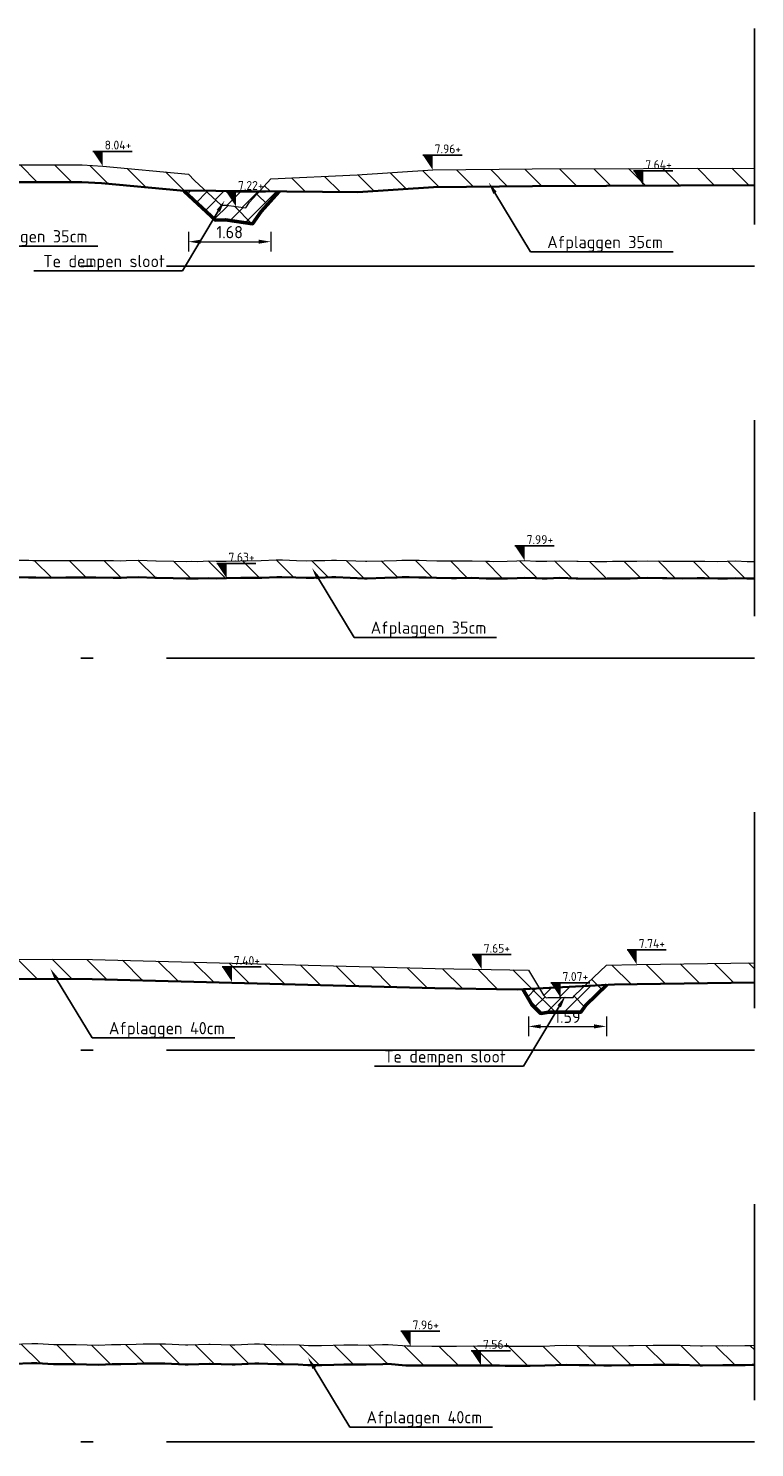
# Model space of a CAD drawing. Header units: metres. Extents: x 199581 to 207779, y 462378 to 466293.
# Tile 10 of 134: x 207318 to 207333, y 465917 to 465946. Entities that reach past the tile are written whole.
import ezdxf
from ezdxf import colors
from ezdxf.entities.mleader import LeaderData, LeaderLine
from ezdxf.math import Vec2, Vec3

# ---------------------------------------------------------------- set-up
doc = ezdxf.new("R2010")
doc.units = ezdxf.units.M
doc.linetypes.add('AL-NAP_LIJN', pattern=[15.25, 12, -1.5, 0.25, -1.5])
doc.linetypes.add('XX-AFBREEK', pattern=[7, 4, -1, 1, -1])
doc.layers.get('0').update_dxf_attribs({"lineweight": 25})
for name, color, linetype, lineweight in [('B-WE-GR-MAAIVELD-G-GRIJS', 253, 'GW-MAAIVELD', 13), ('N-WE-GW-GRONDWERKLIJN-G', 90, 'Continuous', 50), ('N-WE-GW-MAAIVELD-GD', 90, 'GW-MAAIVELD', 35), ('N-WE-GW-ONTGRAVING-WERK-AD', 253, 'Continuous', 18), ('N-WE-GW-OPHOGING-WERK-AD', 82, 'Continuous', 18), ('X-XX-AL-AFBREEKLIJN-GD', 250, 'XX-AFBREEK', 25), ('X-XX-AL-M', 7, 'Continuous', 18), ('X-XX-AL-NAP-GD', 253, 'AL-NAP_LIJN', 25), ('X-XX-AL-PEILMAAT-BEST-SD', 251, 'Continuous', 25), ('X-XX-AL-PEILMAAT-SD', 7, 'Continuous', 25), ('X-XX-AL-REFERENTIE-T25', 7, 'Continuous', 25)]:
    doc.layers.add(name, color=color, linetype=linetype, lineweight=lineweight)
doc.styles.add('NLCS-ISO', font='NLCS-ISO.ttf')
doc.styles.add('NLCS-ISO-M100-T25', font='NLCS-ISO.ttf', dxfattribs={"height": 0.25})
doc.linetypes.add('GW-MAAIVELD', pattern='A,12,[40,NLCS.SHX,S=1,R=0,X=0,Y=-0.5],12', length=24)
doc.dimstyles.new('NLCS-M100-T25-PIJL_L2_H1', dxfattribs={"dimscale": 0.1, "dimtxt": 2.5, "dimasz": 2.5, "dimexe": 2, "dimexo": 2, "dimgap": 0.7, "dimtad": 1, "dimzin": 0, "dimdsep": 46, "dimtxsty": 'NLCS-ISO-M100-T25', "dimcen": 0, "dimdle": 2, "dimclrd": 256, "dimclre": 256, "dimclrt": 256, "dimadec": 1, "dimazin": 0, "dimtfac": 1, "dimtdec": 3, "dimtofl": 0, "dimtmove": 0, "dimatfit": 3, "dimfxl": 2, "dimfxlon": 1, "dimtfillclr": 256, "dimtolj": 1, "dimtzin": 0, "dimlwd": -1, "dimlwe": -1, "dimarcsym": 0})
pattern_1 = [(135, (0, 0), (-0.3535533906, -0.3535533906), [])]
pattern_2 = [(45, (0, 0), (-0.1767766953, 0.1767766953), [])]

# ---------------------------------------------------------------- blocks, each defined once
blk = doc.blocks.new('SAL-PEILMAAT_INFRACAD_H01-SOD')
blk.add_line((-2, 3), (6, 3))
blk.add_solid([(-2, 3), (0, 3), (0, 0)])
at = {"style": 'NLCS-ISO'}
blk.add_attdef('...', (0.4, 3.4), '', height=1.8, dxfattribs=at)
blk = doc.blocks.new('*D272')
at = {"layer": 'X-XX-AL-M', "transparency": 16777216}
for p, q in [((207321.608, 465942.29), (207321.608, 465941.89)), ((207323.288, 465942.29), (207323.288, 465941.89)), ((207321.858, 465942.09), (207323.038, 465942.09))]:
    blk.add_line(p, q, dxfattribs=at)
for points in [[(207321.858, 465942.132), (207321.858, 465942.049), (207321.608, 465942.09)], [(207323.038, 465942.132), (207323.038, 465942.049), (207323.288, 465942.09)]]:
    blk.add_solid(points, dxfattribs=at)
at = {"layer": 'X-XX-AL-M', "transparency": 16777216, "insert": (207322.448, 465942.285), "char_height": 0.25, "attachment_point": 5, "style": 'NLCS-ISO-M100-T25'}
blk.add_mtext('\\A1;1.68', dxfattribs=at)
blk = doc.blocks.new('*D275')
at = {"layer": 'X-XX-AL-M', "transparency": 16777216}
for p, q in [((207328.549, 465926.273), (207328.549, 465925.873)), ((207330.14, 465926.273), (207330.14, 465925.873)), ((207328.799, 465926.073), (207329.89, 465926.073))]:
    blk.add_line(p, q, dxfattribs=at)
for points in [[(207328.799, 465926.114), (207328.799, 465926.031), (207328.549, 465926.073)], [(207329.89, 465926.114), (207329.89, 465926.031), (207330.14, 465926.073)]]:
    blk.add_solid(points, dxfattribs=at)
at = {"layer": 'X-XX-AL-M', "transparency": 16777216, "insert": (207329.344, 465926.268), "char_height": 0.25, "attachment_point": 5, "style": 'NLCS-ISO-M100-T25'}
blk.add_mtext('\\A1;1.59', dxfattribs=at)

msp = doc.modelspace()

# ---------------------------------------------------------------- hatches: boundary and pattern name
at = {"layer": 'N-WE-GW-ONTGRAVING-WERK-AD'}
h = msp.add_hatch(dxfattribs=at)
h.set_pattern_fill('AGW-WERK_ONTGRAVEN-SO', color=256, scale=0.1, pattern_type=2)
h.set_pattern_definition(pattern_1)
h.paths.add_polyline_path([(207321.608, 465943.471), (207319.855, 465943.633), (207319.438, 465943.656), (207314.817, 465943.656), (207305.657, 465943.664), (207298.585, 465943.685), (207298.161, 465943.687), (207298.161, 465943.337), (207298.584, 465943.335), (207305.393, 465943.31), (207310.39, 465943.31), (207310.84, 465942.86), (207311.84, 465942.66), (207312.34, 465942.66), (207313.34, 465942.86), (207313.786, 465943.307), (207314.817, 465943.306), (207319.429, 465943.306), (207319.829, 465943.284), (207321.443, 465943.135), (207321.956, 465943.131), (207321.732, 465943.337)])
h = msp.add_hatch(dxfattribs=at)
h.set_pattern_fill('AGW-WERK_ONTGRAVEN-SO', color=256, scale=0.1, pattern_type=2)
h.set_pattern_definition([(135, (-2.5, 0), (-0.3535533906, -0.3535533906), [])])
h.paths.add_polyline_path([(207326.594, 465943.555), (207325.049, 465943.453), (207323.288, 465943.375), (207323.059, 465943.121), (207325.068, 465943.104), (207326.607, 465943.205), (207328.628, 465943.225), (207333.161, 465943.243), (207333.161, 465943.593), (207328.625, 465943.575)])
h = msp.add_hatch(dxfattribs=at)
h.set_pattern_fill('AGW-WERK_ONTGRAVEN-SO', color=256, scale=0.1, pattern_type=2)
h.set_pattern_definition(pattern_1)
h.paths.add_polyline_path([(207323.46, 465943.118), (207323.059, 465943.121), (207322.855, 465942.894), (207322.775, 465942.779), (207322.381, 465942.837), (207322.275, 465942.835), (207321.956, 465943.131), (207321.511, 465943.134), (207321.52, 465943.125), (207322.16, 465942.533), (207322.362, 465942.536), (207322.914, 465942.455), (207323.091, 465942.707)])
h = msp.add_hatch(dxfattribs=at)
h.set_pattern_fill('AGW-WERK_ONTGRAVEN-SO', color=256, scale=0.1, pattern_type=2)
h.set_pattern_definition(pattern_1)
h.paths.add_polyline_path([(207333.161, 465935.564), (207333.133, 465935.563), (207333.014, 465935.565), (207332.774, 465935.573), (207332.604, 465935.568), (207332.416, 465935.564), (207332.151, 465935.571), (207332.057, 465935.571), (207331.99, 465935.571), (207331.699, 465935.566), (207331.377, 465935.572), (207331.34, 465935.572), (207331.289, 465935.572), (207330.982, 465935.577), (207330.763, 465935.57), (207330.623, 465935.566), (207330.426, 465935.567), (207330.264, 465935.568), (207330.149, 465935.565), (207329.906, 465935.561), (207329.563, 465935.567), (207329.547, 465935.567), (207329.536, 465935.567), (207329.189, 465935.576), (207328.922, 465935.568), (207328.83, 465935.567), (207328.701, 465935.571), (207328.472, 465935.58), (207328.309, 465935.574), (207328.113, 465935.567), (207327.838, 465935.565), (207327.755, 465935.567), (207327.695, 465935.568), (207327.396, 465935.576), (207327.082, 465935.574), (207327.037, 465935.575), (207326.975, 465935.574), (207326.679, 465935.579), (207326.468, 465935.582), (207326.32, 465935.589), (207326.113, 465935.591), (207325.962, 465935.59), (207325.854, 465935.585), (207325.603, 465935.575), (207325.246, 465935.565), (207325.218, 465935.567), (207324.627, 465935.591), (207324.528, 465935.592), (207324.388, 465935.586), (207324.169, 465935.58), (207324.014, 465935.579), (207323.81, 465935.585), (207323.525, 465935.593), (207323.452, 465935.595), (207323.4, 465935.594), (207323.093, 465935.581), (207322.786, 465935.579), (207322.735, 465935.58), (207322.662, 465935.578), (207322.376, 465935.571), (207322.173, 465935.566), (207322.018, 465935.573), (207321.8, 465935.565), (207321.659, 465935.567), (207321.559, 465935.564), (207321.301, 465935.572), (207320.946, 465935.577), (207320.942, 465935.577), (207320.937, 465935.578), (207320.584, 465935.591), (207320.332, 465935.583), (207320.225, 465935.578), (207320.074, 465935.581), (207319.719, 465935.584), (207319.212, 465935.583), (207319.149, 465935.583), (207319.105, 465935.585), (207318.791, 465935.581), (207318.491, 465935.585), (207318.432, 465935.586), (207318.349, 465935.589), (207318.074, 465935.59), (207317.878, 465935.593), (207317.715, 465935.593), (207317.486, 465935.581), (207317.357, 465935.572), (207317.264, 465935.575), (207316.998, 465935.581), (207316.651, 465935.587), (207316.639, 465935.587), (207316.624, 465935.587), (207316.281, 465935.589), (207316.037, 465935.598), (207315.922, 465935.601), (207315.761, 465935.595), (207315.564, 465935.587), (207315.424, 465935.587), (207315.205, 465935.58), (207314.898, 465935.588), (207314.847, 465935.59), (207314.81, 465935.589), (207314.488, 465935.59), (207314.196, 465935.595), (207314.13, 465935.597), (207314.036, 465935.594), (207313.771, 465935.589), (207313.583, 465935.574), (207313.413, 465935.572), (207313.173, 465935.568), (207313.054, 465935.571), (207312.969, 465935.568), (207312.695, 465935.573), (207312.356, 465935.582), (207312.323, 465935.581), (207311.978, 465935.583), (207311.742, 465935.582), (207311.62, 465935.592), (207311.448, 465935.585), (207311.261, 465935.583), (207311.128, 465935.585), (207310.903, 465935.585), (207310.556, 465935.583), (207310.515, 465935.584), (207310.186, 465935.584), (207309.901, 465935.588), (207309.827, 465935.592), (207309.723, 465935.588), (207309.468, 465935.583), (207309.288, 465935.584), (207309.11, 465935.584), (207308.86, 465935.584), (207308.751, 465935.583), (207308.674, 465935.581), (207308.393, 465935.576), (207308.061, 465935.568), (207307.997, 465935.568), (207307.447, 465935.587), (207307.317, 465935.59), (207307.135, 465935.592), (207306.959, 465935.589), (207306.833, 465935.591), (207306.6, 465935.593), (207306.242, 465935.576), (207306.22, 465935.578), (207305.883, 465935.581), (207305.606, 465935.591), (207305.524, 465935.599), (207305.409, 465935.599), (207305.166, 465935.595), (207304.993, 465935.598), (207304.807, 465935.594), (207304.547, 465935.601), (207304.449, 465935.604), (207304.379, 465935.603), (207304.09, 465935.614), (207303.766, 465935.609), (207303.732, 465935.608), (207303.684, 465935.608), (207303.373, 465935.602), (207303.152, 465935.604), (207303.015, 465935.603), (207302.821, 465935.609), (207302.656, 465935.614), (207302.538, 465935.614), (207302.297, 465935.614), (207301.959, 465935.615), (207301.939, 465935.616), (207301.925, 465935.616), (207301.58, 465935.62), (207301.311, 465935.619), (207301.222, 465935.62), (207301.096, 465935.624), (207300.863, 465935.626), (207300.698, 465935.621), (207300.505, 465935.608), (207300.233, 465935.612), (207300.146, 465935.612), (207300.084, 465935.614), (207299.788, 465935.615), (207299.471, 465935.616), (207299.429, 465935.616), (207299.371, 465935.615), (207299.071, 465935.606), (207298.857, 465935.607), (207298.712, 465935.606), (207298.508, 465935.622), (207298.353, 465935.631), (207298.243, 465935.634), (207298.161, 465935.634), (207298.161, 465935.284), (207298.238, 465935.284), (207298.338, 465935.282), (207298.483, 465935.273), (207298.7, 465935.255), (207298.858, 465935.257), (207299.075, 465935.256), (207299.381, 465935.265), (207299.431, 465935.266), (207299.467, 465935.266), (207299.786, 465935.265), (207300.077, 465935.264), (207300.141, 465935.262), (207300.232, 465935.262), (207300.514, 465935.258), (207300.715, 465935.271), (207300.867, 465935.276), (207301.089, 465935.274), (207301.215, 465935.27), (207301.311, 465935.269), (207301.579, 465935.27), (207301.917, 465935.266), (207301.932, 465935.266), (207301.957, 465935.265), (207302.296, 465935.264), (207302.539, 465935.264), (207302.651, 465935.264), (207302.81, 465935.259), (207303.011, 465935.253), (207303.152, 465935.254), (207303.374, 465935.252), (207303.688, 465935.258), (207303.738, 465935.258), (207303.774, 465935.259), (207304.086, 465935.264), (207304.374, 465935.253), (207304.445, 465935.254), (207304.537, 465935.251), (207304.807, 465935.244), (207304.993, 465935.248), (207305.165, 465935.244), (207305.412, 465935.249), (207305.508, 465935.249), (207305.585, 465935.242), (207305.875, 465935.231), (207306.204, 465935.228), (207306.236, 465935.226), (207306.288, 465935.228), (207306.607, 465935.243), (207306.829, 465935.241), (207306.959, 465935.239), (207307.136, 465935.242), (207307.31, 465935.24), (207307.436, 465935.237), (207307.991, 465935.218), (207308.065, 465935.218), (207308.4, 465935.226), (207308.681, 465935.231), (207308.757, 465935.233), (207308.862, 465935.234), (207309, 465935.243), (207309, 465935.303), (207312.998, 465935.303), (207313.998, 465935.243), (207314.411, 465934.83), (207315.411, 465934.63), (207315.911, 465934.63), (207316.911, 465934.83), (207317.304, 465935.224), (207317.363, 465935.222), (207317.507, 465935.231), (207317.725, 465935.243), (207317.876, 465935.243), (207318.07, 465935.24), (207318.342, 465935.239), (207318.424, 465935.236), (207318.487, 465935.235), (207318.79, 465935.231), (207319.1, 465935.234), (207319.142, 465935.233), (207319.212, 465935.233), (207319.717, 465935.234), (207320.07, 465935.231), (207320.23, 465935.228), (207320.346, 465935.233), (207320.583, 465935.241), (207320.931, 465935.228), (207321.293, 465935.223), (207321.558, 465935.214), (207321.661, 465935.217), (207321.804, 465935.215), (207322.017, 465935.223), (207322.169, 465935.216), (207322.384, 465935.221), (207322.673, 465935.228), (207322.735, 465935.23), (207322.782, 465935.228), (207323.102, 465935.231), (207323.442, 465935.246), (207323.514, 465935.243), (207323.801, 465935.235), (207324.009, 465935.229), (207324.175, 465935.23), (207324.4, 465935.236), (207324.533, 465935.242), (207324.618, 465935.241), (207325.204, 465935.217), (207325.225, 465935.216), (207325.252, 465935.215), (207325.615, 465935.226), (207325.869, 465935.235), (207325.971, 465935.24), (207326.112, 465935.241), (207326.311, 465935.239), (207326.458, 465935.233), (207326.673, 465935.229), (207326.974, 465935.224), (207327.037, 465935.225), (207327.081, 465935.224), (207327.392, 465935.226), (207327.687, 465935.218), (207327.748, 465935.217), (207327.836, 465935.215), (207328.12, 465935.217), (207328.321, 465935.224), (207328.471, 465935.229), (207328.689, 465935.221), (207328.826, 465935.217), (207328.929, 465935.218), (207329.19, 465935.226), (207329.554, 465935.217), (207329.906, 465935.211), (207330.157, 465935.215), (207330.268, 465935.218), (207330.423, 465935.217), (207330.626, 465935.216), (207330.774, 465935.22), (207330.985, 465935.227), (207331.284, 465935.222), (207331.34, 465935.222), (207331.375, 465935.222), (207331.698, 465935.216), (207331.994, 465935.221), (207332.058, 465935.221), (207332.146, 465935.221), (207332.415, 465935.214), (207332.612, 465935.218), (207332.774, 465935.222), (207333.006, 465935.215), (207333.135, 465935.213), (207333.161, 465935.214)])
h = msp.add_hatch(dxfattribs=at)
h.set_pattern_fill('AGW-WERK_ONTGRAVEN-SO', color=256, scale=0.1, pattern_type=2)
h.set_pattern_definition(pattern_1)
h.paths.add_polyline_path([(207328.549, 465927.222), (207326.644, 465927.253), (207319.646, 465927.44), (207305.351, 465927.47), (207303.671, 465927.477), (207302.081, 465927.482), (207298.161, 465927.5), (207298.161, 465927.158), (207306.614, 465927.132), (207306.617, 465927.277), (207310.614, 465927.277), (207311.614, 465927.107), (207311.911, 465926.81), (207312.911, 465926.61), (207313.411, 465926.61), (207314.411, 465926.81), (207314.651, 465927.051), (207319.64, 465927.04), (207326.636, 465926.853), (207328.319, 465926.826), (207328.771, 465926.848)])
h = msp.add_hatch(dxfattribs=at)
h.set_pattern_fill('AGW-WERK_ONTGRAVEN-SO', color=256, scale=0.1, pattern_type=2)
h.set_pattern_definition(pattern_1)
h.paths.add_polyline_path([(207333.161, 465927.369), (207330.761, 465927.334), (207330.14, 465927.324), (207329.692, 465926.895), (207330.304, 465926.926), (207330.767, 465926.934), (207333.161, 465926.969)])
h = msp.add_hatch(dxfattribs=at)
h.set_pattern_fill('AGW-WERK_ONTGRAVEN-SO', color=256, scale=0.1, pattern_type=2)
h.set_pattern_definition(pattern_1)
h.paths.add_polyline_path([(207330.151, 465926.918), (207329.692, 465926.895), (207329.491, 465926.703), (207329.461, 465926.661), (207328.946, 465926.66), (207328.908, 465926.655), (207328.855, 465926.707), (207328.771, 465926.848), (207328.432, 465926.831), (207328.617, 465926.521), (207328.8, 465926.339), (207328.965, 465926.36), (207329.616, 465926.362), (207329.719, 465926.506)])
h = msp.add_hatch(dxfattribs=at)
h.set_pattern_fill('AGW-WERK_ONTGRAVEN-SO', color=256, scale=0.1, pattern_type=2)
h.set_pattern_definition(pattern_1)
h.paths.add_polyline_path([(207317.314, 465919.194), (207317.494, 465919.193), (207317.521, 465919.193), (207317.95, 465919.186), (207318.038, 465919.188), (207318.403, 465919.202), (207318.509, 465919.197), (207318.853, 465919.178), (207319.035, 465919.181), (207319.306, 465919.18), (207319.523, 465919.171), (207319.778, 465919.166), (207320.047, 465919.181), (207320.228, 465919.18), (207320.553, 465919.185), (207320.691, 465919.192), (207321.042, 465919.194), (207321.125, 465919.193), (207321.539, 465919.174), (207321.598, 465919.174), (207322.033, 465919.185), (207322.048, 465919.185), (207322.499, 465919.174), (207322.561, 465919.174), (207322.963, 465919.19), (207323.045, 465919.19), (207323.41, 465919.175), (207323.559, 465919.18), (207323.844, 465919.173), (207324.042, 465919.156), (207324.331, 465919.156), (207324.575, 465919.166), (207324.782, 465919.17), (207325.062, 465919.172), (207325.235, 465919.169), (207325.578, 465919.18), (207325.676, 465919.182), (207326.046, 465919.154), (207326.133, 465919.15), (207326.576, 465919.148), (207326.601, 465919.149), (207326.83, 465919.148), (207327.055, 465919.148), (207327.08, 465919.149), (207327.512, 465919.152), (207327.58, 465919.153), (207327.954, 465919.15), (207328.074, 465919.146), (207328.416, 465919.145), (207328.586, 465919.144), (207328.886, 465919.148), (207329.102, 465919.159), (207329.329, 465919.165), (207329.581, 465919.159), (207329.778, 465919.155), (207330.091, 465919.153), (207330.241, 465919.153), (207330.599, 465919.157), (207330.697, 465919.158), (207331.105, 465919.163), (207331.154, 465919.164), (207331.595, 465919.165), (207331.625, 465919.165), (207332.052, 465919.151), (207332.104, 465919.151), (207332.515, 465919.156), (207332.606, 465919.155), (207332.976, 465919.158), (207333.116, 465919.162), (207333.161, 465919.163), (207333.161, 465919.563), (207333.109, 465919.562), (207332.969, 465919.558), (207332.606, 465919.555), (207332.514, 465919.556), (207332.078, 465919.551), (207331.637, 465919.564), (207331.604, 465919.565), (207331.6, 465919.565), (207331.149, 465919.564), (207331.098, 465919.563), (207330.694, 465919.558), (207330.595, 465919.557), (207330.239, 465919.553), (207330.092, 465919.553), (207329.783, 465919.555), (207329.59, 465919.559), (207329.328, 465919.565), (207329.087, 465919.559), (207328.873, 465919.548), (207328.584, 465919.544), (207328.418, 465919.545), (207328.081, 465919.546), (207327.963, 465919.55), (207327.579, 465919.553), (207327.508, 465919.552), (207327.076, 465919.549), (207327.053, 465919.548), (207326.83, 465919.548), (207326.598, 465919.549), (207326.573, 465919.548), (207326.142, 465919.55), (207326.07, 465919.553), (207325.687, 465919.582), (207325.568, 465919.58), (207325.232, 465919.569), (207325.065, 465919.572), (207324.777, 465919.57), (207324.562, 465919.566), (207324.322, 465919.556), (207324.06, 465919.556), (207323.867, 465919.573), (207323.557, 465919.58), (207323.412, 465919.576), (207323.054, 465919.59), (207322.957, 465919.59), (207322.551, 465919.574), (207322.501, 465919.574), (207322.049, 465919.585), (207322.046, 465919.585), (207322.023, 465919.584), (207321.554, 465919.574), (207321.136, 465919.593), (207321.043, 465919.594), (207320.681, 465919.592), (207320.54, 465919.585), (207320.226, 465919.58), (207320.038, 465919.581), (207319.771, 465919.567), (207319.535, 465919.57), (207319.315, 465919.58), (207319.032, 465919.581), (207318.86, 465919.578), (207318.53, 465919.597), (207318.405, 465919.603), (207318.027, 465919.588), (207317.95, 465919.586), (207317.524, 465919.593), (207317.495, 465919.593), (207317.216, 465919.594), (207317.04, 465919.594), (207317.021, 465919.593), (207316.585, 465919.589), (207316.519, 465919.591), (207316.13, 465919.588), (207316.016, 465919.594), (207315.674, 465919.613), (207315.513, 465919.611), (207315.219, 465919.614), (207315.01, 465919.606), (207314.764, 465919.593), (207314.508, 465919.602), (207314.309, 465919.604), (207314.005, 465919.597), (207313.854, 465919.59), (207313.502, 465919.588), (207313.399, 465919.589), (207313, 465919.595), (207312.944, 465919.597), (207312.498, 465919.605), (207312.409, 465919.604), (207312.033, 465919.602), (207311.994, 465919.602), (207311.578, 465919.596), (207311.491, 465919.595), (207311.123, 465919.592), (207310.989, 465919.596), (207310.668, 465919.596), (207310.486, 465919.593), (207310.213, 465919.588), (207309.983, 465919.581), (207309.758, 465919.582), (207309.48, 465919.588), (207309.303, 465919.582), (207308.978, 465919.578), (207308.848, 465919.582), (207308.475, 465919.587), (207308.392, 465919.589), (207307.972, 465919.596), (207307.937, 465919.597), (207307.602, 465919.6), (207307.488, 465919.601), (207307.027, 465919.598), (207306.967, 465919.599), (207306.572, 465919.603), (207306.464, 465919.61), (207306.117, 465919.634), (207305.961, 465919.636), (207305.662, 465919.612), (207305.459, 465919.609), (207305.206, 465919.615), (207304.956, 465919.612), (207304.751, 465919.614), (207304.453, 465919.618), (207304.296, 465919.622), (207303.95, 465919.609), (207303.841, 465919.607), (207303.448, 465919.612), (207303.386, 465919.612), (207302.945, 465919.636), (207302.931, 465919.637), (207302.795, 465919.634), (207302.476, 465919.626), (207302.442, 465919.626), (207302.021, 465919.626), (207301.94, 465919.628), (207301.565, 465919.637), (207301.437, 465919.637), (207301.11, 465919.63), (207300.934, 465919.62), (207300.655, 465919.613), (207300.431, 465919.618), (207300.2, 465919.621), (207299.929, 465919.629), (207299.745, 465919.632), (207299.426, 465919.629), (207299.29, 465919.63), (207298.923, 465919.654), (207298.835, 465919.654), (207298.42, 465919.645), (207298.38, 465919.645), (207298.161, 465919.643), (207298.161, 465919.243), (207298.384, 465919.245), (207298.428, 465919.245), (207298.837, 465919.254), (207298.909, 465919.254), (207299.276, 465919.23), (207299.427, 465919.229), (207299.744, 465919.232), (207299.92, 465919.229), (207300.192, 465919.221), (207300.425, 465919.218), (207300.656, 465919.213), (207300.95, 465919.22), (207301.126, 465919.23), (207301.442, 465919.237), (207301.561, 465919.237), (207301.931, 465919.228), (207302.017, 465919.226), (207302.443, 465919.226), (207302.482, 465919.226), (207302.804, 465919.234), (207302.934, 465919.236), (207303.374, 465919.213), (207303.444, 465919.212), (207303.843, 465919.207), (207303.962, 465919.209), (207304.298, 465919.222), (207304.445, 465919.218), (207304.747, 465919.214), (207304.957, 465919.212), (207305.204, 465919.215), (207305.457, 465919.209), (207305.681, 465919.212), (207305.975, 465919.236), (207306.101, 465919.234), (207306.438, 465919.211), (207306.557, 465919.203), (207306.963, 465919.199), (207307.027, 465919.198), (207307.473, 465919.201), (207307.483, 465919.201), (207307.599, 465919.2), (207307.929, 465919.197), (207307.963, 465919.196), (207308.385, 465919.189), (207308.469, 465919.187), (207308.838, 465919.182), (207309.008, 465919.226), (207309.008, 465919.286), (207313.005, 465919.286), (207314.005, 465919.196), (207314.411, 465918.79), (207315.411, 465918.59), (207315.911, 465918.59), (207316.911, 465918.79)])
at = {"layer": 'N-WE-GW-OPHOGING-WERK-AD'}
h = msp.add_hatch(dxfattribs=at)
h.set_pattern_fill('AGW-WERK_AANVULLEN-SO', color=256, scale=0.05, pattern_type=2)
h.set_pattern_definition(pattern_2)
h.paths.add_polyline_path([(207323.46, 465943.118), (207323.059, 465943.121), (207322.855, 465942.894), (207322.775, 465942.779), (207322.381, 465942.837), (207322.275, 465942.835), (207321.956, 465943.131), (207321.511, 465943.134), (207321.52, 465943.125), (207322.16, 465942.533), (207322.362, 465942.536), (207322.914, 465942.455), (207323.091, 465942.707)])
h = msp.add_hatch(dxfattribs=at)
h.set_pattern_fill('AGW-WERK_AANVULLEN-SO', color=256, scale=0.05, pattern_type=2)
h.set_pattern_definition([(45, (-2.5, 0), (-0.1767766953, 0.1767766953), [])])
h.paths.add_polyline_path([(207321.956, 465943.131), (207322.275, 465942.835), (207322.381, 465942.837), (207322.775, 465942.779), (207322.855, 465942.894), (207323.059, 465943.121)])
h = msp.add_hatch(dxfattribs=at)
h.set_pattern_fill('AGW-WERK_AANVULLEN-SO', color=256, scale=0.05, pattern_type=2)
h.set_pattern_definition(pattern_2)
h.paths.add_polyline_path([(207330.151, 465926.918), (207329.692, 465926.895), (207329.491, 465926.703), (207329.461, 465926.661), (207328.946, 465926.66), (207328.908, 465926.655), (207328.855, 465926.707), (207328.771, 465926.848), (207328.432, 465926.831), (207328.617, 465926.521), (207328.8, 465926.339), (207328.965, 465926.36), (207329.616, 465926.362), (207329.719, 465926.506)])
h = msp.add_hatch(dxfattribs=at)
h.set_pattern_fill('AGW-WERK_AANVULLEN-SO', color=256, scale=0.05, pattern_type=2)
h.set_pattern_definition([(45, (-5, 0), (-0.1767766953, 0.1767766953), [])])
h.paths.add_polyline_path([(207328.771, 465926.848), (207328.855, 465926.707), (207328.908, 465926.655), (207328.946, 465926.66), (207329.461, 465926.661), (207329.491, 465926.703), (207329.692, 465926.895)])

# ---------------------------------------------------------------- linework, layer by layer
at = {"layer": 'B-WE-GR-MAAIVELD-G-GRIJS', "flags": 128}
for points in [[(207298.161, 465943.687), (207298.585, 465943.685), (207305.657, 465943.664), (207314.817, 465943.656), (207319.438, 465943.656), (207319.855, 465943.633), (207321.608, 465943.471), (207321.732, 465943.337), (207322.275, 465942.835), (207322.381, 465942.837), (207322.775, 465942.779), (207322.855, 465942.894), (207323.288, 465943.375), (207325.049, 465943.453), (207326.594, 465943.555), (207328.625, 465943.575), (207333.161, 465943.593)], [(207298.161, 465935.634), (207298.243, 465935.634), (207298.353, 465935.631), (207298.508, 465935.622), (207298.712, 465935.606), (207298.857, 465935.607), (207299.071, 465935.606), (207299.371, 465935.615), (207299.429, 465935.616), (207299.471, 465935.616), (207299.788, 465935.615), (207300.084, 465935.614), (207300.146, 465935.612), (207300.233, 465935.612), (207300.505, 465935.608), (207300.698, 465935.621), (207300.863, 465935.626), (207301.096, 465935.624), (207301.222, 465935.62), (207301.311, 465935.619), (207301.58, 465935.62), (207301.925, 465935.616), (207301.939, 465935.616), (207301.959, 465935.615), (207302.297, 465935.614), (207302.538, 465935.614), (207302.656, 465935.614), (207302.821, 465935.609), (207303.015, 465935.603), (207303.152, 465935.604), (207303.373, 465935.602), (207303.684, 465935.608), (207303.732, 465935.608), (207303.766, 465935.609), (207304.09, 465935.614), (207304.379, 465935.603), (207304.449, 465935.604), (207304.547, 465935.601), (207304.807, 465935.594), (207304.993, 465935.598), (207305.166, 465935.595), (207305.409, 465935.599), (207305.524, 465935.599), (207305.606, 465935.591), (207305.883, 465935.581), (207306.22, 465935.578), (207306.242, 465935.576), (207306.272, 465935.578), (207306.6, 465935.593), (207306.833, 465935.591), (207306.959, 465935.589), (207307.135, 465935.592), (207307.317, 465935.59), (207307.447, 465935.587), (207307.997, 465935.568), (207308.061, 465935.568), (207308.393, 465935.576), (207308.674, 465935.581), (207308.751, 465935.583), (207308.86, 465935.584), (207309.11, 465935.584), (207309.288, 465935.584), (207309.468, 465935.583), (207309.723, 465935.588), (207309.827, 465935.592), (207309.901, 465935.588), (207310.186, 465935.584), (207310.515, 465935.584), (207310.544, 465935.583), (207310.585, 465935.583), (207310.903, 465935.585), (207311.128, 465935.585), (207311.261, 465935.583), (207311.448, 465935.585), (207311.62, 465935.592), (207311.742, 465935.582), (207311.978, 465935.583), (207312.311, 465935.581), (207312.337, 465935.581), (207312.356, 465935.582), (207312.695, 465935.573), (207312.969, 465935.568), (207313.054, 465935.571), (207313.173, 465935.568), (207313.413, 465935.572), (207313.583, 465935.574), (207313.771, 465935.589), (207314.036, 465935.594), (207314.13, 465935.597), (207314.196, 465935.595), (207314.488, 465935.59), (207314.81, 465935.589), (207314.847, 465935.59), (207314.898, 465935.588), (207315.205, 465935.58), (207315.424, 465935.587), (207315.564, 465935.587), (207315.761, 465935.595), (207315.922, 465935.601), (207316.037, 465935.598), (207316.281, 465935.589), (207316.624, 465935.587), (207316.639, 465935.587), (207316.651, 465935.587), (207316.998, 465935.581), (207317.264, 465935.575), (207317.357, 465935.572), (207317.486, 465935.581), (207317.715, 465935.593), (207317.878, 465935.593), (207318.074, 465935.59), (207318.349, 465935.589), (207318.432, 465935.586), (207318.491, 465935.585), (207318.791, 465935.581), (207319.105, 465935.585), (207319.149, 465935.583), (207319.212, 465935.583), (207319.719, 465935.584), (207320.074, 465935.581), (207320.225, 465935.578), (207320.332, 465935.583), (207320.584, 465935.591), (207320.937, 465935.578), (207320.942, 465935.577), (207320.946, 465935.577), (207321.301, 465935.572), (207321.559, 465935.564), (207321.659, 465935.567), (207321.8, 465935.565), (207322.018, 465935.573), (207322.173, 465935.566), (207322.376, 465935.571), (207322.662, 465935.578), (207322.735, 465935.58), (207322.786, 465935.579), (207323.093, 465935.581), (207323.4, 465935.594), (207323.452, 465935.595), (207323.525, 465935.593), (207323.81, 465935.585), (207324.014, 465935.579), (207324.169, 465935.58), (207324.388, 465935.586), (207324.528, 465935.592), (207324.627, 465935.591), (207325.218, 465935.567), (207325.241, 465935.566), (207325.245, 465935.566), (207325.25, 465935.566), (207325.603, 465935.575), (207325.854, 465935.585), (207325.962, 465935.59), (207326.113, 465935.591), (207326.32, 465935.589), (207326.468, 465935.582), (207326.679, 465935.579), (207326.975, 465935.574), (207327.037, 465935.575), (207327.082, 465935.574), (207327.396, 465935.576), (207327.695, 465935.568), (207327.755, 465935.567), (207327.838, 465935.565), (207328.113, 465935.567), (207328.309, 465935.574), (207328.472, 465935.58), (207328.701, 465935.571), (207328.83, 465935.567), (207328.922, 465935.568), (207329.189, 465935.576), (207329.536, 465935.567), (207329.547, 465935.567), (207329.563, 465935.567), (207329.906, 465935.561), (207330.149, 465935.565), (207330.264, 465935.568), (207330.426, 465935.567), (207330.623, 465935.566), (207330.763, 465935.57), (207330.982, 465935.577), (207331.289, 465935.572), (207331.34, 465935.572), (207331.377, 465935.572), (207331.699, 465935.566), (207331.99, 465935.571), (207332.057, 465935.571), (207332.151, 465935.571), (207332.416, 465935.564), (207332.604, 465935.568), (207332.774, 465935.573), (207333.014, 465935.565), (207333.133, 465935.563), (207333.161, 465935.564)], [(207298.161, 465927.5), (207302.081, 465927.482), (207303.671, 465927.477), (207305.351, 465927.47), (207319.646, 465927.44), (207326.644, 465927.253), (207328.549, 465927.222), (207328.855, 465926.707), (207328.908, 465926.655), (207328.946, 465926.66), (207329.461, 465926.661), (207329.491, 465926.703), (207330.14, 465927.324), (207330.761, 465927.334), (207333.161, 465927.369)], [(207298.161, 465919.643), (207298.38, 465919.645), (207298.42, 465919.645), (207298.835, 465919.654), (207298.923, 465919.654), (207299.29, 465919.63), (207299.426, 465919.629), (207299.745, 465919.632), (207299.929, 465919.629), (207300.2, 465919.621), (207300.431, 465919.618), (207300.655, 465919.613), (207300.934, 465919.62), (207301.11, 465919.63), (207301.437, 465919.637), (207301.565, 465919.637), (207301.94, 465919.628), (207302.021, 465919.626), (207302.442, 465919.626), (207302.476, 465919.626), (207302.795, 465919.634), (207302.931, 465919.637), (207302.945, 465919.636), (207303.386, 465919.612), (207303.448, 465919.612), (207303.841, 465919.607), (207303.95, 465919.609), (207304.296, 465919.622), (207304.453, 465919.618), (207304.751, 465919.614), (207304.956, 465919.612), (207305.206, 465919.615), (207305.459, 465919.609), (207305.662, 465919.612), (207305.961, 465919.636), (207306.117, 465919.634), (207306.464, 465919.61), (207306.572, 465919.603), (207306.967, 465919.599), (207307.027, 465919.598), (207307.47, 465919.601), (207307.482, 465919.601), (207307.602, 465919.6), (207307.937, 465919.597), (207307.972, 465919.596), (207308.392, 465919.589), (207308.475, 465919.587), (207308.848, 465919.582), (207308.978, 465919.578), (207309.303, 465919.582), (207309.48, 465919.588), (207309.758, 465919.582), (207309.983, 465919.581), (207310.213, 465919.588), (207310.486, 465919.593), (207310.668, 465919.596), (207310.989, 465919.596), (207311.123, 465919.592), (207311.491, 465919.595), (207311.578, 465919.596), (207311.994, 465919.602), (207312.033, 465919.602), (207312.409, 465919.604), (207312.489, 465919.605), (207312.497, 465919.605), (207312.944, 465919.597), (207313, 465919.595), (207313.399, 465919.589), (207313.502, 465919.588), (207313.854, 465919.59), (207314.005, 465919.597), (207314.309, 465919.604), (207314.508, 465919.602), (207314.764, 465919.593), (207315.01, 465919.606), (207315.219, 465919.614), (207315.513, 465919.611), (207315.674, 465919.613), (207316.016, 465919.594), (207316.13, 465919.588), (207316.519, 465919.591), (207316.585, 465919.589), (207317.021, 465919.593), (207317.04, 465919.594), (207317.216, 465919.594), (207317.495, 465919.593), (207317.524, 465919.593), (207317.95, 465919.586), (207318.027, 465919.588), (207318.405, 465919.603), (207318.53, 465919.597), (207318.86, 465919.578), (207319.032, 465919.581), (207319.315, 465919.58), (207319.535, 465919.57), (207319.771, 465919.567), (207320.038, 465919.581), (207320.226, 465919.58), (207320.54, 465919.585), (207320.681, 465919.592), (207321.043, 465919.594), (207321.136, 465919.593), (207321.546, 465919.574), (207321.591, 465919.574), (207322.023, 465919.584), (207322.046, 465919.585), (207322.049, 465919.585), (207322.501, 465919.574), (207322.551, 465919.574), (207322.957, 465919.59), (207323.054, 465919.59), (207323.412, 465919.576), (207323.557, 465919.58), (207323.867, 465919.573), (207324.06, 465919.556), (207324.322, 465919.556), (207324.562, 465919.566), (207324.777, 465919.57), (207325.065, 465919.572), (207325.232, 465919.569), (207325.568, 465919.58), (207325.687, 465919.582), (207326.07, 465919.553), (207326.142, 465919.55), (207326.573, 465919.548), (207326.598, 465919.549), (207326.83, 465919.548), (207327.053, 465919.548), (207327.076, 465919.549), (207327.508, 465919.552), (207327.579, 465919.553), (207327.963, 465919.55), (207328.081, 465919.546), (207328.418, 465919.545), (207328.584, 465919.544), (207328.873, 465919.548), (207329.087, 465919.559), (207329.328, 465919.565), (207329.59, 465919.559), (207329.783, 465919.555), (207330.092, 465919.553), (207330.239, 465919.553), (207330.595, 465919.557), (207330.694, 465919.558), (207331.098, 465919.563), (207331.149, 465919.564), (207331.6, 465919.565), (207331.604, 465919.565), (207331.637, 465919.564), (207332.059, 465919.551), (207332.103, 465919.551), (207332.514, 465919.556), (207332.606, 465919.555), (207332.969, 465919.558), (207333.109, 465919.562), (207333.161, 465919.563)]]:
    msp.add_lwpolyline(points, dxfattribs=at)
at = {"layer": 'N-WE-GW-GRONDWERKLIJN-G', "flags": 128}
for points in [[(207321.511, 465943.134), (207321.52, 465943.125), (207322.16, 465942.533), (207322.362, 465942.536), (207322.914, 465942.455), (207323.091, 465942.707), (207323.46, 465943.118)], [(207328.432, 465926.831), (207328.617, 465926.521), (207328.8, 465926.339), (207328.965, 465926.36), (207329.616, 465926.362), (207329.719, 465926.506), (207330.151, 465926.918)]]:
    msp.add_lwpolyline(points, dxfattribs=at)
at = {"layer": 'N-WE-GW-MAAIVELD-GD', "flags": 128}
for points in [[(207313.786, 465943.307), (207314.817, 465943.306), (207319.429, 465943.306), (207319.829, 465943.284), (207321.443, 465943.135), (207325.068, 465943.104), (207326.607, 465943.205), (207328.628, 465943.225), (207333.161, 465943.243)], [(207313.998, 465935.243), (207314.411, 465934.83), (207315.411, 465934.63), (207315.911, 465934.63), (207316.911, 465934.83), (207317.304, 465935.224), (207317.363, 465935.222), (207317.507, 465935.231), (207317.725, 465935.243), (207317.876, 465935.243), (207318.07, 465935.24), (207318.342, 465935.239), (207318.424, 465935.236), (207318.487, 465935.235), (207318.79, 465935.231), (207319.1, 465935.234), (207319.142, 465935.233), (207319.212, 465935.233), (207319.717, 465935.234), (207320.07, 465935.231), (207320.23, 465935.228), (207320.346, 465935.233), (207320.583, 465935.241), (207320.918, 465935.228), (207320.937, 465935.227), (207320.951, 465935.227), (207321.293, 465935.223), (207321.558, 465935.214), (207321.661, 465935.217), (207321.804, 465935.215), (207322.017, 465935.223), (207322.169, 465935.216), (207322.384, 465935.221), (207322.673, 465935.228), (207322.735, 465935.23), (207322.782, 465935.228), (207323.102, 465935.231), (207323.412, 465935.244), (207323.45, 465935.245), (207323.514, 465935.243), (207323.801, 465935.235), (207324.009, 465935.229), (207324.175, 465935.23), (207324.4, 465935.236), (207324.533, 465935.242), (207324.618, 465935.241), (207325.204, 465935.217), (207325.235, 465935.216), (207325.243, 465935.216), (207325.252, 465935.215), (207325.615, 465935.226), (207325.869, 465935.235), (207325.971, 465935.24), (207326.112, 465935.241), (207326.311, 465935.239), (207326.458, 465935.233), (207326.673, 465935.229), (207326.974, 465935.224), (207327.037, 465935.225), (207327.081, 465935.224), (207327.392, 465935.226), (207327.687, 465935.218), (207327.748, 465935.217), (207327.836, 465935.215), (207328.12, 465935.217), (207328.321, 465935.224), (207328.471, 465935.229), (207328.689, 465935.221), (207328.826, 465935.217), (207328.929, 465935.218), (207329.19, 465935.226), (207329.522, 465935.218), (207329.538, 465935.217), (207329.56, 465935.217), (207329.906, 465935.211), (207330.157, 465935.215), (207330.268, 465935.218), (207330.423, 465935.217), (207330.626, 465935.216), (207330.774, 465935.22), (207330.985, 465935.227), (207331.284, 465935.222), (207331.34, 465935.222), (207331.375, 465935.222), (207331.698, 465935.216), (207331.994, 465935.221), (207332.058, 465935.221), (207332.146, 465935.221), (207332.415, 465935.214), (207332.612, 465935.218), (207332.774, 465935.222), (207333.006, 465935.215), (207333.135, 465935.213), (207333.161, 465935.214)], [(207314.651, 465927.051), (207319.64, 465927.04), (207326.636, 465926.853), (207328.319, 465926.826), (207330.304, 465926.926), (207330.767, 465926.934), (207333.167, 465926.969)], [(207317.314, 465919.194), (207317.494, 465919.193), (207317.521, 465919.193), (207317.95, 465919.186), (207318.038, 465919.188), (207318.403, 465919.202), (207318.509, 465919.197), (207318.853, 465919.178), (207319.035, 465919.181), (207319.306, 465919.18), (207319.523, 465919.171), (207319.778, 465919.166), (207320.047, 465919.181), (207320.228, 465919.18), (207320.553, 465919.185), (207320.691, 465919.192), (207321.042, 465919.194), (207321.125, 465919.193), (207321.539, 465919.174), (207321.598, 465919.174), (207322.033, 465919.185), (207322.048, 465919.185), (207322.499, 465919.174), (207322.561, 465919.174), (207322.963, 465919.19), (207323.045, 465919.19), (207323.41, 465919.175), (207323.559, 465919.18), (207323.844, 465919.173), (207324.042, 465919.156), (207324.331, 465919.156), (207324.575, 465919.166), (207324.782, 465919.17), (207325.062, 465919.172), (207325.235, 465919.169), (207325.578, 465919.18), (207325.676, 465919.182), (207326.046, 465919.154), (207326.133, 465919.15), (207326.576, 465919.148), (207326.601, 465919.149), (207326.83, 465919.148), (207327.055, 465919.148), (207327.08, 465919.149), (207327.512, 465919.152), (207327.58, 465919.153), (207327.954, 465919.15), (207328.074, 465919.146), (207328.416, 465919.145), (207328.586, 465919.144), (207328.886, 465919.148), (207329.102, 465919.159), (207329.329, 465919.165), (207329.581, 465919.159), (207329.778, 465919.155), (207330.091, 465919.153), (207330.241, 465919.153), (207330.599, 465919.157), (207330.697, 465919.158), (207331.105, 465919.163), (207331.154, 465919.164), (207331.595, 465919.165), (207331.625, 465919.165), (207332.052, 465919.151), (207332.104, 465919.151), (207332.515, 465919.156), (207332.606, 465919.155), (207332.976, 465919.158), (207333.116, 465919.162), (207333.161, 465919.163)]]:
    msp.add_lwpolyline(points, dxfattribs=at)
at = {"layer": 'X-XX-AL-AFBREEKLIJN-GD', "flags": 128}
for points in [[(207333.161, 465946.444), (207333.161, 465942.444)], [(207333.161, 465938.444), (207333.161, 465934.444)], [(207333.161, 465930.444), (207333.161, 465926.444)], [(207333.161, 465922.444), (207333.161, 465918.444)]]:
    msp.add_lwpolyline(points, dxfattribs=at)
at = {"layer": 'X-XX-AL-NAP-GD', "flags": 128}
for points in [[(207333.161, 465941.59), (207298.161, 465941.59)], [(207333.161, 465933.59), (207298.161, 465933.59)], [(207333.161, 465925.59), (207298.161, 465925.59)], [(207333.161, 465917.59), (207298.161, 465917.59)]]:
    msp.add_lwpolyline(points, dxfattribs=at)

# ---------------------------------------------------------------- block references
at = {"layer": 'X-XX-AL-PEILMAAT-BEST-SD', "xscale": 0.1, "yscale": 0.1, "zscale": 0.1}
for p, values in [((207319.855, 465943.633), {'...': '8.04+'}), ((207326.594, 465943.555), {'...': '7.96+'}), ((207322.578, 465942.808), {'...': '7.22+'}), ((207328.472, 465935.58), {'...': '7.99+'}), ((207327.596, 465927.237), {'...': '7.65+'}), ((207330.761, 465927.334), {'...': '7.74+'}), ((207329.204, 465926.661), {'...': '7.07+'}), ((207326.142, 465919.55), {'...': '7.96+'})]:
    msp.add_blockref('SAL-PEILMAAT_INFRACAD_H01-SOD', p, dxfattribs=at).add_auto_attribs(values)
at = {"layer": 'X-XX-AL-PEILMAAT-SD', "xscale": 0.1, "yscale": 0.1, "zscale": 0.1}
for p, values in [((207330.894, 465943.234), {'...': '7.64+'}), ((207322.384, 465935.221), {'...': '7.63+'}), ((207322.493, 465926.987), {'...': '7.40+'}), ((207327.58, 465919.153), {'...': '7.56+'})]:
    msp.add_blockref('SAL-PEILMAAT_INFRACAD_H01-SOD', p, dxfattribs=at).add_auto_attribs(values)

# ---------------------------------------------------------------- dimensions: what is measured, and where the dimension line sits
at = {"layer": 'X-XX-AL-M'}
for base, p1, p2, picture, middle in [((207323.288, 465942.09), (207321.608, 465943.471), (207323.288, 465943.375), '*D272', (207322.448, 465942.285)), ((207330.14, 465926.073), (207328.549, 465927.222), (207330.14, 465927.324), '*D275', (207329.344, 465926.268))]:
    dim = msp.add_linear_dim(base=base, p1=p1, p2=p2, dimstyle='NLCS-M100-T25-PIJL_L2_H1', dxfattribs=at)
    dim.commit()
    dim.dimension.update_dxf_attribs({"geometry": picture, "text_midpoint": middle})

# ---------------------------------------------------------------- leaders
at = {"layer": 'X-XX-AL-REFERENTIE-T25'}
ml = msp.add_multileader_mtext('Standard', dxfattribs=at)
ml.set_content('Afplaggen 35cm', color=256, style='NLCS-ISO-M100-T25')
ml.set_leader_properties(color=256, linetype='ByLayer', lineweight=-1)
ml.build(insert=Vec2(0, 0))
ml.multileader.update_dxf_attribs({"text_left_attachment_type": 5, "text_right_attachment_type": 5, "dogleg_length": 0.25, "arrow_head_size": 0.25})
ctx = ml.context
ctx.base_point, ctx.char_height, ctx.arrow_head_size, ctx.landing_gap_size, ctx.plane_origin = Vec3(207317.093, 465942), 0.25, 0.25, 0.09, Vec3(207315.987, 465943.418)
ctx.left_attachment, ctx.right_attachment = 5, 5
notes = []
notes.append((ctx, [(1, (1, 1, 0), (207316.843, 465942), (1, 0), 0.25, [(0, [(207315.987, 465943.418)], 0, [])])]))
ctx.mtext.insert, ctx.mtext.flow_direction = Vec3(207317.183, 465942.325), 5
ml = msp.add_multileader_mtext('Standard', dxfattribs=at)
ml.set_content('Afplaggen 35cm', color=256, style='NLCS-ISO-M100-T25')
ml.set_leader_properties(color=256, linetype='ByLayer', lineweight=-1)
ml.build(insert=Vec2(0, 0))
ml.multileader.update_dxf_attribs({"text_left_attachment_type": 5, "text_right_attachment_type": 5, "dogleg_length": 0.25, "arrow_head_size": 0.25})
ctx = ml.context
ctx.base_point, ctx.char_height, ctx.arrow_head_size, ctx.landing_gap_size, ctx.plane_origin = Vec3(207328.842, 465941.883), 0.25, 0.25, 0.09, Vec3(207327.736, 465943.301)
ctx.left_attachment, ctx.right_attachment = 5, 5
notes.append((ctx, [(1, (1, 1, 0), (207328.592, 465941.883), (1, 0), 0.25, [(0, [(207327.736, 465943.301)], 0, [])])]))
ctx.mtext.insert, ctx.mtext.flow_direction = Vec3(207328.932, 465942.208), 5
ml = msp.add_multileader_mtext('Standard', dxfattribs=at)
ml.set_content('Te dempen sloot', color=256, style='NLCS-ISO-M100-T25')
ml.set_leader_properties(color=256, linetype='ByLayer', lineweight=-1)
ml.build(insert=Vec2(0, 0))
ml.multileader.update_dxf_attribs({"text_left_attachment_type": 5, "text_right_attachment_type": 5, "dogleg_length": 0.25, "arrow_head_size": 0.25})
ctx = ml.context
ctx.base_point, ctx.char_height, ctx.arrow_head_size, ctx.landing_gap_size, ctx.plane_origin = Vec3(207318.553, 465941.494), 0.25, 0.25, 0.09, Vec3(207322.344, 465942.931)
ctx.left_attachment, ctx.right_attachment = 5, 5
notes.append((ctx, [(1, (1, 1, 0), (207321.483, 465941.494), (-1, 0), 0.25, [(0, [(207322.344, 465942.931)], 0, [])])]))
ctx.mtext.insert, ctx.mtext.flow_direction = Vec3(207318.643, 465941.819), 5
ml = msp.add_multileader_mtext('Standard', dxfattribs=at)
ml.set_content('Afplaggen 35cm', color=256, style='NLCS-ISO-M100-T25')
ml.set_leader_properties(color=256, linetype='ByLayer', lineweight=-1)
ml.build(insert=Vec2(0, 0))
ml.multileader.update_dxf_attribs({"text_left_attachment_type": 5, "text_right_attachment_type": 5, "dogleg_length": 0.25, "arrow_head_size": 0.25})
ctx = ml.context
ctx.base_point, ctx.char_height, ctx.arrow_head_size, ctx.landing_gap_size, ctx.plane_origin = Vec3(207325.237, 465934.012), 0.25, 0.25, 0.09, Vec3(207324.13, 465935.429)
ctx.left_attachment, ctx.right_attachment = 5, 5
notes.append((ctx, [(1, (1, 1, 0), (207324.987, 465934.012), (1, 0), 0.25, [(0, [(207324.13, 465935.429)], 0, [])])]))
ctx.mtext.insert, ctx.mtext.flow_direction = Vec3(207325.327, 465934.337), 5
ml = msp.add_multileader_mtext('Standard', dxfattribs=at)
ml.set_content('Afplaggen 40cm', color=256, style='NLCS-ISO-M100-T25')
ml.set_leader_properties(color=256, linetype='ByLayer', lineweight=-1)
ml.build(insert=Vec2(0, 0))
ml.multileader.update_dxf_attribs({"text_left_attachment_type": 5, "text_right_attachment_type": 5, "dogleg_length": 0.25, "arrow_head_size": 0.25})
ctx = ml.context
ctx.base_point, ctx.char_height, ctx.arrow_head_size, ctx.landing_gap_size, ctx.plane_origin = Vec3(207319.892, 465925.837), 0.25, 0.25, 0.09, Vec3(207318.785, 465927.254)
ctx.left_attachment, ctx.right_attachment = 5, 5
notes.append((ctx, [(1, (1, 1, 0), (207319.642, 465925.837), (1, 0), 0.25, [(0, [(207318.785, 465927.254)], 0, [])])]))
ctx.mtext.insert, ctx.mtext.flow_direction = Vec3(207319.982, 465926.162), 5
ml = msp.add_multileader_mtext('Standard', dxfattribs=at)
ml.set_content('Te dempen sloot', color=256, style='NLCS-ISO-M100-T25')
ml.set_leader_properties(color=256, linetype='ByLayer', lineweight=-1)
ml.build(insert=Vec2(0, 0))
ml.multileader.update_dxf_attribs({"text_left_attachment_type": 5, "text_right_attachment_type": 5, "dogleg_length": 0.25, "arrow_head_size": 0.25})
ctx = ml.context
ctx.base_point, ctx.char_height, ctx.arrow_head_size, ctx.landing_gap_size, ctx.plane_origin = Vec3(207325.514, 465925.259), 0.25, 0.25, 0.09, Vec3(207329.305, 465926.696)
ctx.left_attachment, ctx.right_attachment = 5, 5
notes.append((ctx, [(1, (1, 1, 0), (207328.444, 465925.259), (-1, 0), 0.25, [(0, [(207329.305, 465926.696)], 0, [])])]))
ctx.mtext.insert, ctx.mtext.flow_direction = Vec3(207325.604, 465925.584), 5
ml = msp.add_multileader_mtext('Standard', dxfattribs=at)
ml.set_content('Afplaggen 40cm', color=256, style='NLCS-ISO-M100-T25')
ml.set_leader_properties(color=256, linetype='ByLayer', lineweight=-1)
ml.build(insert=Vec2(0, 0))
ml.multileader.update_dxf_attribs({"text_left_attachment_type": 5, "text_right_attachment_type": 5, "dogleg_length": 0.25, "arrow_head_size": 0.25})
ctx = ml.context
ctx.base_point, ctx.char_height, ctx.arrow_head_size, ctx.landing_gap_size, ctx.plane_origin = Vec3(207325.152, 465917.895), 0.25, 0.25, 0.09, Vec3(207324.046, 465919.313)
ctx.left_attachment, ctx.right_attachment = 5, 5
notes.append((ctx, [(1, (1, 1, 0), (207324.902, 465917.895), (1, 0), 0.25, [(0, [(207324.046, 465919.313)], 0, [])])]))
ctx.mtext.insert, ctx.mtext.flow_direction = Vec3(207325.242, 465918.22), 5
for ctx, leaders in notes:
    for number, flags, end, landing, length, lines in leaders:
        leader = LeaderData()
        leader.index, (leader.has_last_leader_line, leader.has_dogleg_vector, leader.attachment_direction) = number, flags
        leader.last_leader_point, leader.dogleg_vector, leader.dogleg_length = Vec3(end), Vec3(landing), length
        for number, points, colour, breaks in lines:
            line = LeaderLine()
            line.index, line.vertices, line.color, line.breaks = number, Vec3.list(points), colors.encode_raw_color(colour), breaks
            leader.lines.append(line)
        ctx.leaders.append(leader)

doc.saveas('drawing.dxf')
